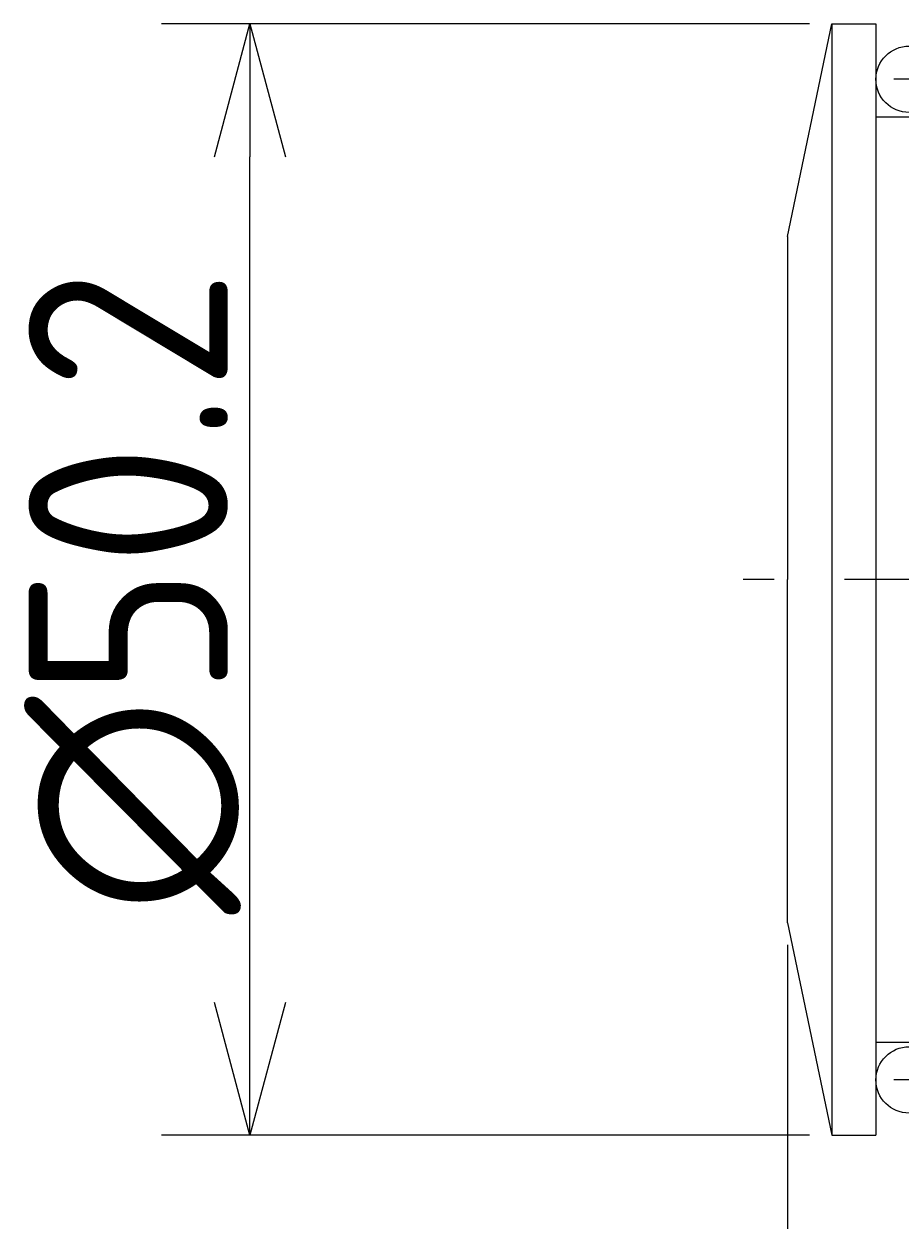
# Model space of a CAD drawing. Extents: x 92 to 431, y 116 to 282.
# Tile 2 of 5: x 92 to 131, y 182 to 236. Entities that reach past the tile are written whole.
import ezdxf

# ---------------------------------------------------------------- set-up
doc = ezdxf.new("R2010")
doc.units = 0
doc.header["$MEASUREMENT"] = 0
doc.header["$PDMODE"] = 3
doc.header["$PDSIZE"] = 2
doc.linetypes.add('CENTER2', pattern=[28.575, 19.05, -3.175, 3.175, -3.175])
doc.layers.get('0').update_dxf_attribs({"linetype": 'CONTINUOUS'})
doc.layers.get('DEFPOINTS').update_dxf_attribs({"linetype": 'CONTINUOUS'})
for name, color, linetype in [('35-0-CON', 7, 'CONTINUOUS'), ('図形', 7, 'CONTINUOUS'), ('寸法_文字', 3, 'CONTINUOUS')]:
    doc.layers.add(name, color=color, linetype=linetype)
doc.layers.get('0').off()
doc.styles.add('DIMENSION', font='isocp.shx', dxfattribs={"bigfont": 'bigfont.shx'})
doc.dimstyles.get("Standard").update_dxf_attribs({"dimtxt": 0.18, "dimasz": 0.18, "dimexe": 0.18, "dimexo": 0.0625, "dimgap": 0.09, "dimtad": 0, "dimtih": 1, "dimtoh": 1, "dimdec": 4, "dimzin": 0, "dimdsep": 46, "dimtxsty": 'DIMENSION', "dimcen": 0.09, "dimadec": 0, "dimazin": 0, "dimtfac": 1, "dimtdec": 4, "dimtofl": 0, "dimtmove": 2, "dimatfit": 3, "dimfxl": 1, "dimtolj": 1, "dimarcsym": 0})

# ---------------------------------------------------------------- blocks, each defined once
blk = doc.blocks.new('_OPEN30')
at = {"color": 0, "linetype": 'ByBlock'}
for p, q in [((-1, 0.2679), (0, 0)), ((0, 0), (-1, -0.2679)), ((0, 0), (-1, 0))]:
    blk.add_line(p, q, dxfattribs=at)
blk = doc.blocks.new('*U20')
at = {"layer": '寸法_文字', "color": 3, "style": 'DIMENSION'}
blk.add_text('24', height=9, dxfattribs=at).set_placement((131.732, 146))
blk = doc.blocks.new('*D19')
at = {"layer": 'DEFPOINTS', "color": 0}
for p in [(150.368, 196.829), (126.368, 195.701), (126.368, 145)]:
    blk.add_point(p, dxfattribs=at)
at = {"layer": '寸法_文字', "color": 3}
for p, q in [((150.368, 195.829), (150.368, 141)), ((126.368, 194.701), (126.368, 141)), ((144.368, 145), (132.368, 145))]:
    blk.add_line(p, q, dxfattribs=at)
at = {"layer": '35-0-CON'}
blk.add_blockref('*U20', (0, 0), dxfattribs=at)
at = {"layer": '寸法_文字', "color": 3, "xscale": 6, "yscale": 6, "zscale": 6, "rotation": 180}
blk.add_blockref('_OPEN30', (126.368, 145), dxfattribs=at)
at = {"layer": '寸法_文字', "color": 3, "xscale": 6, "yscale": 6, "zscale": 6}
blk.add_blockref('_OPEN30', (150.368, 145), dxfattribs=at)
blk = doc.blocks.new('*U22')
at = {"layer": '寸法_文字', "color": 3, "style": 'DIMENSION'}
blk.add_text('226', height=9, dxfattribs=at).set_placement((229.809, 121))
blk = doc.blocks.new('*D21')
at = {"layer": 'DEFPOINTS', "color": 0}
for p in [(126.368, 195.701), (352.368, 180.399), (352.368, 120)]:
    blk.add_point(p, dxfattribs=at)
at = {"layer": '寸法_文字', "color": 3}
for p, q in [((126.368, 194.701), (126.368, 116)), ((352.368, 179.399), (352.368, 116)), ((132.368, 120), (346.368, 120))]:
    blk.add_line(p, q, dxfattribs=at)
at = {"layer": '35-0-CON'}
blk.add_blockref('*U22', (0, 0), dxfattribs=at)
at = {"layer": '寸法_文字', "color": 3, "xscale": 6, "yscale": 6, "zscale": 6, "rotation": 180}
blk.add_blockref('_OPEN30', (126.368, 120), dxfattribs=at)
at = {"layer": '寸法_文字', "color": 3, "xscale": 6, "yscale": 6, "zscale": 6}
blk.add_blockref('_OPEN30', (352.368, 120), dxfattribs=at)
blk = doc.blocks.new('*U25')
at = {"layer": '寸法_文字', "color": 3, "style": 'DIMENSION'}
blk.add_text('∅50.2', height=9, rotation=90, dxfattribs=at).set_placement((101.093, 196.08))
blk = doc.blocks.new('*D24')
at = {"layer": 'DEFPOINTS', "color": 0}
for p in [(102.093, 236.301), (128.368, 236.301), (128.368, 186.101)]:
    blk.add_point(p, dxfattribs=at)
at = {"layer": '寸法_文字', "color": 3}
for p, q in [((127.368, 236.301), (98.093, 236.301)), ((102.093, 192.101), (102.093, 230.301)), ((127.368, 186.101), (98.093, 186.101))]:
    blk.add_line(p, q, dxfattribs=at)
at = {"layer": '35-0-CON'}
blk.add_blockref('*U25', (0, 0), dxfattribs=at)
at = {"layer": '寸法_文字', "color": 3, "xscale": 6, "yscale": 6, "zscale": 6}
for p, rotation in [((102.093, 236.301), 90), ((102.093, 186.101), 270)]:
    blk.add_blockref('_OPEN30', p, dxfattribs=dict(at, rotation=rotation))

msp = doc.modelspace()

# ---------------------------------------------------------------- linework, layer by layer
at = {"layer": '図形'}
for p, q in [((126.36775, 226.70069), (128.36775, 236.30069)), ((128.36775, 236.30069), (130.36775, 236.30069)), ((128.36775, 236.30069), (128.36775, 186.10069)), ((130.36775, 236.30069), (130.36775, 186.10069)), ((130.36775, 232.10069), (136.36572, 232.10069)), ((126.36775, 226.70069), (126.36775, 211.20069)), ((126.36775, 195.70069), (126.36775, 211.20069)), ((126.36775, 195.70069), (128.36775, 186.10069)), ((130.36775, 190.30069), (136.36572, 190.30069)), ((128.36775, 186.10069), (130.36775, 186.10069))]:
    msp.add_line(p, q, dxfattribs=at)
at = {"layer": '図形', "color": 3, "linetype": 'CENTER2'}
for p, q in [((207.36775, 233.80069), (128.36775, 233.80069)), ((354.36775, 211.20069), (124.36775, 211.20069)), ((207.36775, 188.60069), (128.36775, 188.60069))]:
    msp.add_line(p, q, dxfattribs=at)
at = {"layer": '図形'}
for centre in [(131.86775, 233.80069), (131.86775, 188.60069)]:
    msp.add_circle(centre, 1.5, dxfattribs=at)

# ---------------------------------------------------------------- dimensions: what is measured, and where the dimension line sits
at = {"layer": '寸法_文字'}
dim = msp.add_linear_dim(base=(102.0929, 236.30069), p1=(128.36775, 186.10069), p2=(128.36775, 236.30069), angle=90, dimstyle='STANDARD', override={"dimscale": 2, "dimpost": '%%c<>'}, dxfattribs=at)
dim.commit()
dim.dimension.update_dxf_attribs({"geometry": '*D24', "text_midpoint": (96.59201, 211.20069)})
for base, p1, p2, picture, middle in [((126.36775, 145), (150.36775, 196.829), (126.36775, 195.70069), '*D19', (138.36775, 150.50089)), ((352.36775, 120), (126.36775, 195.70069), (352.36775, 180.39911), '*D21', (239.36775, 125.50089))]:
    dim = msp.add_linear_dim(base=base, p1=p1, p2=p2, dimstyle='STANDARD', override={"dimscale": 2}, dxfattribs=at)
    dim.commit()
    dim.dimension.update_dxf_attribs({"geometry": picture, "text_midpoint": middle})

doc.saveas('drawing.dxf')
